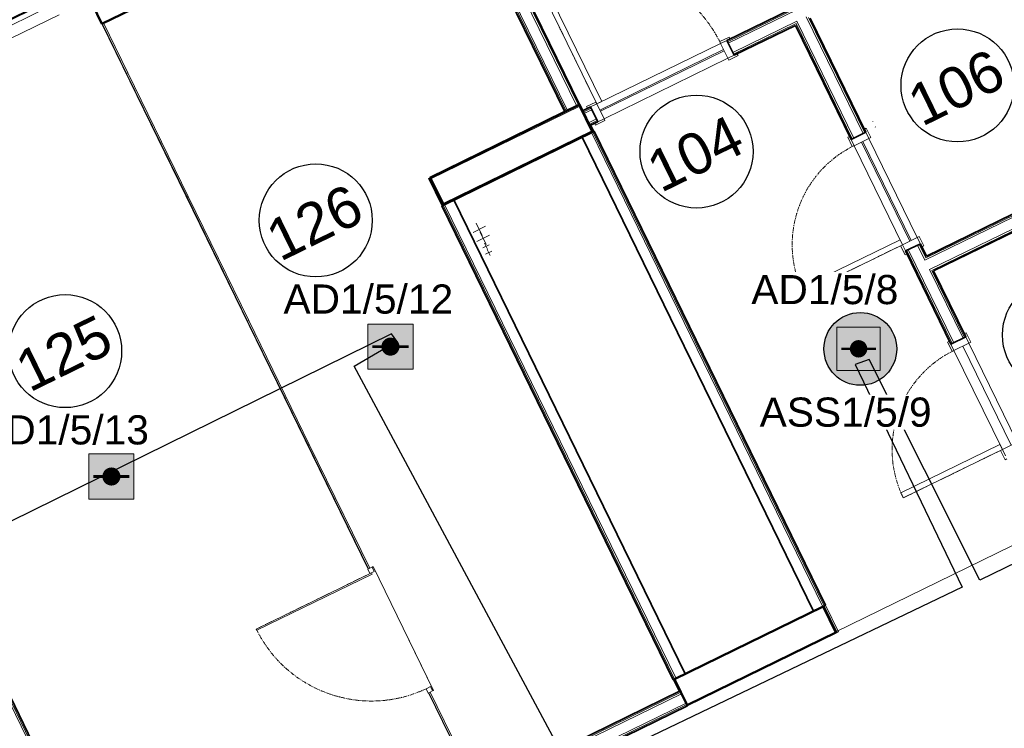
# Model space of a CAD drawing. Header units: millimetres. Extents: x -197461 to 862495, y -970068 to 63888.
# Tile 185 of 253: x -111580 to -104435, y -155360 to -150220. Entities that reach past the tile are written whole.
import ezdxf

# ---------------------------------------------------------------- set-up
doc = ezdxf.new("R2010")
doc.units = ezdxf.units.MM
doc.linetypes.add('CENTER', pattern=[50.8, 31.75, -6.35, 6.35, -6.35])
doc.layers.get('0').update_dxf_attribs({"linetype": 'CONTINUOUS'})
for name, color, linetype, lineweight in [('A-AREA', 32, 'CONTINUOUS', 5), ('A-AREA-IDEN', 252, 'CONTINUOUS', 25), ('A-Door', 252, 'CONTINUOUS', 0), ('A-FLOR', 192, 'CONTINUOUS', 5), ('A-GLAZ', 151, 'CONTINUOUS', 5), ('A-Glaz-Curt', 4, 'CONTINUOUS', 0), ('A-Wall', 252, 'CONTINUOUS', 0), ('G-IMPT', 8, 'CONTINUOUS', 5), ('I-WALL', 2, 'CONTINUOUS', 18), ('P-PIPE-CNTR', 3, 'CONTINUOUS', 5), ('S-Cols', 52, 'CONTINUOUS', 0)]:
    doc.layers.add(name, color=color, linetype=linetype, lineweight=lineweight)
doc.layers.add('UAS', color=240, linetype='CONTINUOUS')
doc.styles.add('ARIAL', font='arialbd.ttf')
doc.styles.add('Arial_3', font='arial.ttf', dxfattribs={"height": 300})

# ---------------------------------------------------------------- blocks, each defined once
blk = doc.blocks.new('PBL_BIOR_pilndurvis - BIOR 1000 x 2100mm BIOR 1000 x 2100mm wc invalidu-4004858-Pirmā stāva plāns uz atzīmes 0_000 M1-150')
at = {"layer": 'A-Door'}
for p, q in [((-575, 60), (-575, 75)), ((-575, 75), (-500, 75)), ((-500, 75), (-500, 60)), ((500, 60), (500, 75)), ((500, 75), (575, 75)), ((575, 75), (575, 60)), ((-500, 60), (-550, 60)), ((-550, 60), (-500, 60)), ((-500, 60), (-500, -60)), ((550, 60), (500, 60)), ((500, -60), (500, 60)), ((500, 60), (550, 60)), ((-575, -75), (-575, -60)), ((-550, -60), (-500, -60)), ((-500, -60), (-550, -60)), ((-500, -60), (-500, -75)), ((460, -60), (460, -1060)), ((500, -60), (460, -60)), ((500, -60), (500, -1060)), ((500, -75), (500, -60)), ((500, -60), (550, -60)), ((550, -60), (500, -60)), ((575, -60), (575, -75)), ((-500, -75), (-575, -75)), ((575, -75), (500, -75)), ((500, -1060), (460, -1060))]:
    blk.add_line(p, q, dxfattribs=at)
at = {"layer": 'A-Door', "color": 250, "linetype": 'CENTER', "lineweight": 5}
blk.add_line((500, -60), (500, -1060), dxfattribs=at)
blk.add_arc((500, -60), 1000, 180, 270, dxfattribs=at)
blk = doc.blocks.new('PBL_BIOR_pilndurvis - BIOR 1000 x 2100mm BIOR 1000 x 2100mm wc-4004859-Pirmā stāva plāns uz atzīmes 0_000 M1-150')
at = {"layer": 'A-Door'}
for p, q in [((-475, 60), (-475, 75)), ((-475, 75), (-400, 75)), ((-400, 75), (-400, 60)), ((400, 60), (400, 75)), ((400, 75), (475, 75)), ((475, 75), (475, 60)), ((-400, 60), (-450, 60)), ((-450, 60), (-400, 60)), ((-400, 60), (-400, -60)), ((450, 60), (400, 60)), ((400, -60), (400, 60)), ((400, 60), (450, 60)), ((-475, -75), (-475, -60)), ((-450, -60), (-400, -60)), ((-400, -60), (-450, -60)), ((-400, -60), (-400, -75)), ((360, -60), (360, -860)), ((400, -60), (360, -60)), ((400, -60), (400, -860)), ((400, -75), (400, -60)), ((400, -60), (450, -60)), ((450, -60), (400, -60)), ((475, -60), (475, -75)), ((-400, -75), (-475, -75)), ((475, -75), (400, -75)), ((400, -860), (360, -860))]:
    blk.add_line(p, q, dxfattribs=at)
at = {"layer": 'A-Door', "color": 250, "linetype": 'CENTER', "lineweight": 5}
blk.add_line((400, -60), (400, -860), dxfattribs=at)
blk.add_arc((400, -60), 800, 180, 270, dxfattribs=at)
blk = doc.blocks.new('SchueCal_Schueco_AWS-75-BS-SI__Family-02_Type 2_5080x1480 - Schueco_AWS-75-BS-SI__Family-02__Type 2-3433120-Pirmā stāva plāns uz atzīmes 0_000 M1-150')
at = {"layer": 'G-IMPT'}
for p, q in [((-2457.2, 19), (-2457.2, -17.5)), ((-2457.2, 19), (-1352.3, 19)), ((-1352.3, 19), (-1352.3, -17.5)), ((-1339.3, -17.5), (-1339.3, 30.5)), ((-1315.3, 30.5), (-1315.3, -17.5)), ((1315.3, -17.5), (1315.3, 30.5)), ((1339.3, 30.5), (1339.3, -17.5)), ((1352.3, 19), (1352.3, -17.5)), ((1352.3, 19), (2457.2, 19)), ((2457.2, 19), (2457.2, -17.5)), ((-2540, -27.5), (-2540, -102.5)), ((-2540, -27.5), (-97, -27.5)), ((-2540, -102.5), (-2540, -27.5)), ((-2501, -22), (-2501, -17.5)), ((-2501, -17.5), (-2501, -22)), ((-2501, -17.5), (-1308.5, -17.5)), ((-2501, -22), (-1308.5, -22)), ((-2481.1, -27.5), (-2481.1, -22)), ((-2481.1, -22), (-2481.1, -27.5)), ((-1341.8, -17.5), (-1341.8, -8.5)), ((-1341.8, -8.5), (-1341.8, -17.5)), ((-1341.8, -17.5), (-1341.8, -8.5)), ((-1341.8, -8.5), (-1312.8, -8.5)), ((-1340.3, -8.5), (-1341.8, -8.5)), ((-1338.4, -8.5), (-1339.3, -8.5)), ((-1328.4, -22), (-1328.4, -27.5)), ((-1328.4, -22), (-1328.4, -27.5)), ((-1315.3, -8.5), (-1316.2, -8.5)), ((-1312.8, -8.5), (-1312.8, -17.5)), ((-1312.8, -8.5), (-1312.8, -17.5)), ((-1312.8, -8.5), (-1312.8, -17.5)), ((-1308.5, -22), (-1308.5, -17.5)), ((-1308.5, -17.5), (-1308.5, -22)), ((-97, -27.5), (-97, -97.5)), ((-97, -97.5), (-97, -27.5)), ((-97, -27.5), (-53, -27.5)), ((-53, -27.5), (-53, -102.5)), ((53, -102.5), (53, -27.5)), ((53, -27.5), (97, -27.5)), ((97, -27.5), (97, -97.5)), ((97, -27.5), (2540, -27.5)), ((97, -27.5), (97, -97.5)), ((1308.5, -22), (1308.5, -17.5)), ((1308.5, -17.5), (1308.5, -22)), ((1308.5, -17.5), (2501, -17.5)), ((1308.5, -22), (2501, -22)), ((1312.8, -17.5), (1312.8, -8.5)), ((1312.8, -8.5), (1341.8, -8.5)), ((1312.8, -17.5), (1312.8, -8.5)), ((1312.8, -17.5), (1312.8, -8.5)), ((1316.2, -8.5), (1315.3, -8.5)), ((1328.4, -27.5), (1328.4, -22)), ((1328.4, -22), (1328.4, -27.5)), ((1339.3, -8.5), (1338.4, -8.5)), ((1341.8, -8.5), (1340.3, -8.5)), ((1341.8, -8.5), (1341.8, -17.5)), ((1341.8, -8.5), (1341.8, -17.5)), ((1341.8, -17.5), (1341.8, -8.5)), ((2481.1, -22), (2481.1, -27.5)), ((2481.1, -22), (2481.1, -27.5)), ((2501, -22), (2501, -17.5)), ((2501, -17.5), (2501, -22)), ((2540, -102.5), (2540, -27.5)), ((2540, -27.5), (2540, -102.5)), ((-137.5, -102.5), (-2540, -102.5)), ((-2540, -102.5), (-1296.5, -102.5)), ((-2403, -104.5), (-2403, -102.5)), ((-2399, -108.5), (-2403, -104.5)), ((-2403, -104.5), (-2358, -104.5)), ((-2399, -108.5), (-2362, -108.5)), ((-2362, -108.5), (-2358, -104.5)), ((-2358, -102.5), (-2358, -104.5)), ((-1451.5, -104.5), (-1451.5, -102.5)), ((-1447.5, -108.5), (-1451.5, -104.5)), ((-1451.5, -104.5), (-1406.5, -104.5)), ((-1447.5, -108.5), (-1410.5, -108.5)), ((-1410.5, -108.5), (-1406.5, -104.5)), ((-1406.5, -102.5), (-1406.5, -104.5)), ((-1296.5, -102.5), (-63, -102.5)), ((-1186.5, -104.5), (-1186.5, -102.5)), ((-1182.5, -108.5), (-1186.5, -104.5)), ((-1186.5, -104.5), (-1141.5, -104.5)), ((-1182.5, -108.5), (-1145.5, -108.5)), ((-1145.5, -108.5), (-1141.5, -104.5)), ((-1141.5, -102.5), (-1141.5, -104.5)), ((-235, -104.5), (-235, -102.5)), ((-231, -108.5), (-235, -104.5)), ((-235, -104.5), (-190, -104.5)), ((-231, -108.5), (-194, -108.5)), ((-194, -108.5), (-190, -104.5)), ((-190, -102.5), (-190, -104.5)), ((-97, -97.5), (-137.5, -97.5)), ((-137.5, -97.5), (-137.5, -102.5)), ((-137.5, -102.5), (-137.5, -97.5)), ((-137.5, -97.5), (-97, -97.5)), ((-53, -102.5), (-137.5, -102.5)), ((137.5, -102.5), (53, -102.5)), ((63, -102.5), (1296.5, -102.5)), ((97, -97.5), (137.5, -97.5)), ((97, -97.5), (137.5, -97.5)), ((137.5, -97.5), (137.5, -102.5)), ((137.5, -97.5), (137.5, -102.5)), ((137.5, -102.5), (2540, -102.5)), ((190, -104.5), (190, -102.5)), ((194, -108.5), (190, -104.5)), ((190, -104.5), (235, -104.5)), ((194, -108.5), (231, -108.5)), ((231, -108.5), (235, -104.5)), ((235, -102.5), (235, -104.5)), ((1141.5, -104.5), (1141.5, -102.5)), ((1145.5, -108.5), (1141.5, -104.5)), ((1141.5, -104.5), (1186.5, -104.5)), ((1145.5, -108.5), (1182.5, -108.5)), ((1182.5, -108.5), (1186.5, -104.5)), ((1186.5, -102.5), (1186.5, -104.5)), ((1296.5, -102.5), (2540, -102.5)), ((1406.5, -104.5), (1406.5, -102.5)), ((1410.5, -108.5), (1406.5, -104.5)), ((1406.5, -104.5), (1451.5, -104.5)), ((1410.5, -108.5), (1447.5, -108.5)), ((1447.5, -108.5), (1451.5, -104.5)), ((1451.5, -102.5), (1451.5, -104.5)), ((2358, -104.5), (2358, -102.5)), ((2362, -108.5), (2358, -104.5)), ((2358, -104.5), (2403, -104.5)), ((2362, -108.5), (2399, -108.5)), ((2399, -108.5), (2403, -104.5)), ((2403, -102.5), (2403, -104.5))]:
    blk.add_line(p, q, dxfattribs=at)
at = {"layer": 'G-IMPT', "flags": 128}
for points in [[(-1339.3, 30.5), (-1335.8, 39), (-1327.3, 42.5)], [(-1327.3, 42.5), (-1335.8, 39), (-1339.3, 30.5)], [(-1315.3, 30.5), (-1318.8, 39), (-1327.3, 42.5)], [(-1327.3, 42.5), (-1318.8, 39), (-1315.3, 30.5)], [(1315.3, 30.5), (1318.8, 39), (1327.3, 42.5)], [(1327.3, 42.5), (1318.8, 39), (1315.3, 30.5)], [(1339.3, 30.5), (1335.8, 39), (1327.3, 42.5)], [(1327.3, 42.5), (1335.8, 39), (1339.3, 30.5)], [(-2397.8, -106.5), (-2397.8, -106.5), (-2397.8, -106.6), (-2397.8, -106.6), (-2397.8, -106.7), (-2397.8, -106.7), (-2397.8, -106.7), (-2397.8, -106.8), (-2397.8, -106.8), (-2397.8, -106.9), (-2397.8, -106.9), (-2397.8, -106.9), (-2397.9, -107), (-2397.9, -107), (-2397.9, -107), (-2397.9, -107.1), (-2397.9, -107.1), (-2398, -107.1), (-2398, -107.2), (-2398, -107.2), (-2398.1, -107.2), (-2398.1, -107.2), (-2398.1, -107.3), (-2398.1, -107.3), (-2398.2, -107.3), (-2398.2, -107.3), (-2398.2, -107.4), (-2398.3, -107.4), (-2398.3, -107.4), (-2398.4, -107.4), (-2398.4, -107.4), (-2398.4, -107.4), (-2398.5, -107.5), (-2398.5, -107.5), (-2398.5, -107.5), (-2398.6, -107.5), (-2398.6, -107.5)], [(-2362.4, -107.5), (-2362.4, -107.5), (-2362.5, -107.5), (-2362.5, -107.5), (-2362.6, -107.5), (-2362.6, -107.4), (-2362.6, -107.4), (-2362.7, -107.4), (-2362.7, -107.4), (-2362.7, -107.4), (-2362.8, -107.4), (-2362.8, -107.3), (-2362.8, -107.3), (-2362.9, -107.3), (-2362.9, -107.3), (-2362.9, -107.2), (-2363, -107.2), (-2363, -107.2), (-2363, -107.1), (-2363, -107.1), (-2363.1, -107.1), (-2363.1, -107), (-2363.1, -107), (-2363.1, -107), (-2363.1, -106.9), (-2363.2, -106.9), (-2363.2, -106.9), (-2363.2, -106.8), (-2363.2, -106.8), (-2363.2, -106.8), (-2363.2, -106.7), (-2363.2, -106.7), (-2363.2, -106.6), (-2363.2, -106.6), (-2363.2, -106.6), (-2363.2, -106.5), (-2363.2, -106.5)], [(-1446.3, -106.5), (-1446.3, -106.5), (-1446.3, -106.6), (-1446.3, -106.6), (-1446.3, -106.7), (-1446.3, -106.7), (-1446.3, -106.7), (-1446.3, -106.8), (-1446.3, -106.8), (-1446.3, -106.9), (-1446.3, -106.9), (-1446.3, -106.9), (-1446.4, -107), (-1446.4, -107), (-1446.4, -107), (-1446.4, -107.1), (-1446.4, -107.1), (-1446.5, -107.1), (-1446.5, -107.2), (-1446.5, -107.2), (-1446.6, -107.2), (-1446.6, -107.2), (-1446.6, -107.3), (-1446.6, -107.3), (-1446.7, -107.3), (-1446.7, -107.3), (-1446.7, -107.4), (-1446.8, -107.4), (-1446.8, -107.4), (-1446.9, -107.4), (-1446.9, -107.4), (-1446.9, -107.4), (-1447, -107.5), (-1447, -107.5), (-1447, -107.5), (-1447.1, -107.5), (-1447.1, -107.5)], [(-1410.9, -107.5), (-1410.9, -107.5), (-1411, -107.5), (-1411, -107.5), (-1411.1, -107.5), (-1411.1, -107.4), (-1411.1, -107.4), (-1411.2, -107.4), (-1411.2, -107.4), (-1411.2, -107.4), (-1411.3, -107.4), (-1411.3, -107.3), (-1411.3, -107.3), (-1411.4, -107.3), (-1411.4, -107.3), (-1411.4, -107.2), (-1411.5, -107.2), (-1411.5, -107.2), (-1411.5, -107.1), (-1411.5, -107.1), (-1411.6, -107.1), (-1411.6, -107), (-1411.6, -107), (-1411.6, -107), (-1411.6, -106.9), (-1411.7, -106.9), (-1411.7, -106.9), (-1411.7, -106.8), (-1411.7, -106.8), (-1411.7, -106.8), (-1411.7, -106.7), (-1411.7, -106.7), (-1411.7, -106.6), (-1411.7, -106.6), (-1411.7, -106.6), (-1411.7, -106.5), (-1411.7, -106.5)], [(-1181.3, -106.5), (-1181.3, -106.5), (-1181.3, -106.6), (-1181.3, -106.6), (-1181.3, -106.7), (-1181.3, -106.7), (-1181.3, -106.7), (-1181.3, -106.8), (-1181.3, -106.8), (-1181.3, -106.9), (-1181.3, -106.9), (-1181.3, -106.9), (-1181.4, -107), (-1181.4, -107), (-1181.4, -107), (-1181.4, -107.1), (-1181.4, -107.1), (-1181.5, -107.1), (-1181.5, -107.2), (-1181.5, -107.2), (-1181.6, -107.2), (-1181.6, -107.2), (-1181.6, -107.3), (-1181.6, -107.3), (-1181.7, -107.3), (-1181.7, -107.3), (-1181.7, -107.4), (-1181.8, -107.4), (-1181.8, -107.4), (-1181.9, -107.4), (-1181.9, -107.4), (-1181.9, -107.4), (-1182, -107.5), (-1182, -107.5), (-1182, -107.5), (-1182.1, -107.5), (-1182.1, -107.5)], [(-1145.9, -107.5), (-1145.9, -107.5), (-1146, -107.5), (-1146, -107.5), (-1146.1, -107.5), (-1146.1, -107.4), (-1146.1, -107.4), (-1146.2, -107.4), (-1146.2, -107.4), (-1146.2, -107.4), (-1146.3, -107.4), (-1146.3, -107.3), (-1146.3, -107.3), (-1146.4, -107.3), (-1146.4, -107.3), (-1146.4, -107.2), (-1146.5, -107.2), (-1146.5, -107.2), (-1146.5, -107.1), (-1146.5, -107.1), (-1146.6, -107.1), (-1146.6, -107), (-1146.6, -107), (-1146.6, -107), (-1146.6, -106.9), (-1146.7, -106.9), (-1146.7, -106.9), (-1146.7, -106.8), (-1146.7, -106.8), (-1146.7, -106.8), (-1146.7, -106.7), (-1146.7, -106.7), (-1146.7, -106.6), (-1146.7, -106.6), (-1146.7, -106.6), (-1146.7, -106.5), (-1146.7, -106.5)], [(-229.8, -106.5), (-229.8, -106.5), (-229.8, -106.6), (-229.8, -106.6), (-229.8, -106.7), (-229.8, -106.7), (-229.8, -106.7), (-229.8, -106.8), (-229.8, -106.8), (-229.8, -106.9), (-229.8, -106.9), (-229.8, -106.9), (-229.9, -107), (-229.9, -107), (-229.9, -107), (-229.9, -107.1), (-229.9, -107.1), (-230, -107.1), (-230, -107.2), (-230, -107.2), (-230.1, -107.2), (-230.1, -107.2), (-230.1, -107.3), (-230.1, -107.3), (-230.2, -107.3), (-230.2, -107.3), (-230.2, -107.4), (-230.3, -107.4), (-230.3, -107.4), (-230.4, -107.4), (-230.4, -107.4), (-230.4, -107.4), (-230.5, -107.5), (-230.5, -107.5), (-230.5, -107.5), (-230.6, -107.5), (-230.6, -107.5)], [(-194.4, -107.5), (-194.4, -107.5), (-194.5, -107.5), (-194.5, -107.5), (-194.6, -107.5), (-194.6, -107.4), (-194.6, -107.4), (-194.7, -107.4), (-194.7, -107.4), (-194.7, -107.4), (-194.8, -107.4), (-194.8, -107.3), (-194.8, -107.3), (-194.9, -107.3), (-194.9, -107.3), (-194.9, -107.2), (-195, -107.2), (-195, -107.2), (-195, -107.1), (-195, -107.1), (-195.1, -107.1), (-195.1, -107), (-195.1, -107), (-195.1, -107), (-195.1, -106.9), (-195.2, -106.9), (-195.2, -106.9), (-195.2, -106.8), (-195.2, -106.8), (-195.2, -106.8), (-195.2, -106.7), (-195.2, -106.7), (-195.2, -106.6), (-195.2, -106.6), (-195.2, -106.6), (-195.2, -106.5), (-195.2, -106.5)], [(195.2, -106.5), (195.2, -106.5), (195.2, -106.6), (195.2, -106.6), (195.2, -106.7), (195.2, -106.7), (195.2, -106.7), (195.2, -106.8), (195.2, -106.8), (195.2, -106.9), (195.2, -106.9), (195.2, -106.9), (195.1, -107), (195.1, -107), (195.1, -107), (195.1, -107.1), (195.1, -107.1), (195, -107.1), (195, -107.2), (195, -107.2), (194.9, -107.2), (194.9, -107.2), (194.9, -107.3), (194.9, -107.3), (194.8, -107.3), (194.8, -107.3), (194.8, -107.4), (194.7, -107.4), (194.7, -107.4), (194.6, -107.4), (194.6, -107.4), (194.6, -107.4), (194.5, -107.5), (194.5, -107.5), (194.5, -107.5), (194.4, -107.5), (194.4, -107.5)], [(230.6, -107.5), (230.6, -107.5), (230.5, -107.5), (230.5, -107.5), (230.4, -107.5), (230.4, -107.4), (230.4, -107.4), (230.3, -107.4), (230.3, -107.4), (230.3, -107.4), (230.2, -107.4), (230.2, -107.3), (230.2, -107.3), (230.1, -107.3), (230.1, -107.3), (230.1, -107.2), (230, -107.2), (230, -107.2), (230, -107.1), (230, -107.1), (229.9, -107.1), (229.9, -107), (229.9, -107), (229.9, -107), (229.9, -106.9), (229.8, -106.9), (229.8, -106.9), (229.8, -106.8), (229.8, -106.8), (229.8, -106.8), (229.8, -106.7), (229.8, -106.7), (229.8, -106.6), (229.8, -106.6), (229.8, -106.6), (229.8, -106.5), (229.8, -106.5)], [(1146.7, -106.5), (1146.7, -106.5), (1146.7, -106.6), (1146.7, -106.6), (1146.7, -106.7), (1146.7, -106.7), (1146.7, -106.7), (1146.7, -106.8), (1146.7, -106.8), (1146.7, -106.9), (1146.7, -106.9), (1146.7, -106.9), (1146.6, -107), (1146.6, -107), (1146.6, -107), (1146.6, -107.1), (1146.6, -107.1), (1146.5, -107.1), (1146.5, -107.2), (1146.5, -107.2), (1146.4, -107.2), (1146.4, -107.2), (1146.4, -107.3), (1146.4, -107.3), (1146.3, -107.3), (1146.3, -107.3), (1146.3, -107.4), (1146.2, -107.4), (1146.2, -107.4), (1146.1, -107.4), (1146.1, -107.4), (1146.1, -107.4), (1146, -107.5), (1146, -107.5), (1146, -107.5), (1145.9, -107.5), (1145.9, -107.5)], [(1182.1, -107.5), (1182.1, -107.5), (1182, -107.5), (1182, -107.5), (1181.9, -107.5), (1181.9, -107.4), (1181.9, -107.4), (1181.8, -107.4), (1181.8, -107.4), (1181.8, -107.4), (1181.7, -107.4), (1181.7, -107.3), (1181.7, -107.3), (1181.6, -107.3), (1181.6, -107.3), (1181.6, -107.2), (1181.5, -107.2), (1181.5, -107.2), (1181.5, -107.1), (1181.5, -107.1), (1181.4, -107.1), (1181.4, -107), (1181.4, -107), (1181.4, -107), (1181.4, -106.9), (1181.3, -106.9), (1181.3, -106.9), (1181.3, -106.8), (1181.3, -106.8), (1181.3, -106.8), (1181.3, -106.7), (1181.3, -106.7), (1181.3, -106.6), (1181.3, -106.6), (1181.3, -106.6), (1181.3, -106.5), (1181.3, -106.5)], [(1411.7, -106.5), (1411.7, -106.5), (1411.7, -106.6), (1411.7, -106.6), (1411.7, -106.7), (1411.7, -106.7), (1411.7, -106.7), (1411.7, -106.8), (1411.7, -106.8), (1411.7, -106.9), (1411.7, -106.9), (1411.7, -106.9), (1411.6, -107), (1411.6, -107), (1411.6, -107), (1411.6, -107.1), (1411.6, -107.1), (1411.5, -107.1), (1411.5, -107.2), (1411.5, -107.2), (1411.4, -107.2), (1411.4, -107.2), (1411.4, -107.3), (1411.4, -107.3), (1411.3, -107.3), (1411.3, -107.3), (1411.3, -107.4), (1411.2, -107.4), (1411.2, -107.4), (1411.1, -107.4), (1411.1, -107.4), (1411.1, -107.4), (1411, -107.5), (1411, -107.5), (1411, -107.5), (1410.9, -107.5), (1410.9, -107.5)], [(1447.1, -107.5), (1447.1, -107.5), (1447, -107.5), (1447, -107.5), (1446.9, -107.5), (1446.9, -107.4), (1446.9, -107.4), (1446.8, -107.4), (1446.8, -107.4), (1446.8, -107.4), (1446.7, -107.4), (1446.7, -107.3), (1446.7, -107.3), (1446.6, -107.3), (1446.6, -107.3), (1446.6, -107.2), (1446.5, -107.2), (1446.5, -107.2), (1446.5, -107.1), (1446.5, -107.1), (1446.4, -107.1), (1446.4, -107), (1446.4, -107), (1446.4, -107), (1446.4, -106.9), (1446.3, -106.9), (1446.3, -106.9), (1446.3, -106.8), (1446.3, -106.8), (1446.3, -106.8), (1446.3, -106.7), (1446.3, -106.7), (1446.3, -106.6), (1446.3, -106.6), (1446.3, -106.6), (1446.3, -106.5), (1446.3, -106.5)], [(2363.2, -106.5), (2363.2, -106.5), (2363.2, -106.6), (2363.2, -106.6), (2363.2, -106.7), (2363.2, -106.7), (2363.2, -106.7), (2363.2, -106.8), (2363.2, -106.8), (2363.2, -106.9), (2363.2, -106.9), (2363.2, -106.9), (2363.1, -107), (2363.1, -107), (2363.1, -107), (2363.1, -107.1), (2363.1, -107.1), (2363, -107.1), (2363, -107.2), (2363, -107.2), (2362.9, -107.2), (2362.9, -107.2), (2362.9, -107.3), (2362.9, -107.3), (2362.8, -107.3), (2362.8, -107.3), (2362.8, -107.4), (2362.7, -107.4), (2362.7, -107.4), (2362.6, -107.4), (2362.6, -107.4), (2362.6, -107.4), (2362.5, -107.5), (2362.5, -107.5), (2362.5, -107.5), (2362.4, -107.5), (2362.4, -107.5)], [(2398.6, -107.5), (2398.6, -107.5), (2398.5, -107.5), (2398.5, -107.5), (2398.4, -107.5), (2398.4, -107.4), (2398.4, -107.4), (2398.3, -107.4), (2398.3, -107.4), (2398.3, -107.4), (2398.2, -107.4), (2398.2, -107.3), (2398.2, -107.3), (2398.1, -107.3), (2398.1, -107.3), (2398.1, -107.2), (2398, -107.2), (2398, -107.2), (2398, -107.1), (2398, -107.1), (2397.9, -107.1), (2397.9, -107), (2397.9, -107), (2397.9, -107), (2397.9, -106.9), (2397.8, -106.9), (2397.8, -106.9), (2397.8, -106.8), (2397.8, -106.8), (2397.8, -106.8), (2397.8, -106.7), (2397.8, -106.7), (2397.8, -106.6), (2397.8, -106.6), (2397.8, -106.6), (2397.8, -106.5), (2397.8, -106.5)]]:
    blk.add_lwpolyline(points, dxfattribs=at)
blk = doc.blocks.new('SchueCal_Schueco_AWS-75-BS-SI__Family-02_Type 2_5080x1480 - Type 2-3433124-Pirmā stāva plāns uz atzīmes 0_000 M1-150')
at = {"extrusion": (0, 0, -1), "zscale": -1, "rotation": 180}
blk.add_blockref('SchueCal_Schueco_AWS-75-BS-SI__Family-02_Type 2_5080x1480 - Schueco_AWS-75-BS-SI__Family-02__Type 2-3433120-Pirmā stāva plāns uz atzīmes 0_000 M1-150', (0, 0), dxfattribs=at)
blk = doc.blocks.new('System Panel - pbl - bior - geze starpsienas stiklojums-4010159-Pirmā stāva plāns uz atzīmes 0_000 M1-150')
at = {"layer": 'A-Glaz-Curt', "lineweight": 18}
for p, q in [((250, 10), (-250, 10)), ((-250, 10), (-250, 0)), ((-250, 0), (250, 0)), ((250, 0), (250, 10))]:
    blk.add_line(p, q, dxfattribs=at)
blk = doc.blocks.new('System Panel - pbl - bior - geze starpsienas stiklojums-4010161-Pirmā stāva plāns uz atzīmes 0_000 M1-150')
at = {"layer": 'A-Glaz-Curt', "lineweight": 18}
for p, q in [((500, 10), (-500, 10)), ((-500, 10), (-500, 0)), ((-500, 0), (500, 0)), ((500, 0), (500, 10))]:
    blk.add_line(p, q, dxfattribs=at)
blk = doc.blocks.new('System Panel - pbl - bior - geze starpsienas stiklojums-3633784-Pirmā stāva plāns uz atzīmes 0_000 M1-150')
at = {"layer": 'A-Glaz-Curt', "lineweight": 18}
for p, q in [((500, 10), (-500, 10)), ((-500, 10), (-500, 0)), ((500, 0), (500, 10)), ((-500, 0), (500, 0))]:
    blk.add_line(p, q, dxfattribs=at)
blk = doc.blocks.new('System Panel - pbl - bior - geze starpsienas stiklojums-3685547-Pirmā stāva plāns uz atzīmes 0_000 M1-150')
at = {"layer": 'A-Glaz-Curt', "lineweight": 18}
for p, q in [((201.1, 10), (-201.1, 10)), ((-201.1, 10), (-201.1, 0)), ((-201.1, 0), (201.1, 0)), ((201.1, 0), (201.1, 10))]:
    blk.add_line(p, q, dxfattribs=at)
blk = doc.blocks.new('PBL_BIOR_stiklotas_GEZE_02 - BIOR 1000 x 2100mm BIOR 1000 x 2100mm stiklojumā-4009174-Pirmā stāva plāns uz atzīmes 0_000 M1-150')
at = {"layer": 'A-Door'}
for p, q in [((455, 40), (455, 970)), ((465, 970), (455, 970)), ((465, 40), (465, 970)), ((-465, 53), (-500, 53)), ((-500, 53), (-500, 47)), ((-500, 37), (-500, 17)), ((-500, 17), (-465, 17)), ((-465, 17), (-465, 53)), ((465, 40), (455, 40)), ((500, 53), (465, 53)), ((465, 53), (465, 17)), ((465, 17), (500, 17)), ((500, 47), (500, 53)), ((500, 17), (500, 37))]:
    blk.add_line(p, q, dxfattribs=at)
at = {"layer": 'A-Door', "color": 250, "linetype": 'CENTER', "lineweight": 5}
blk.add_line((465, 40), (465, 970), dxfattribs=at)
blk.add_arc((465, 40), 930, 90, 180, dxfattribs=at)
blk = doc.blocks.new('PBL_telpnu_numeracija_0001 - PBL telpas NUMERĀCIJA-1342367-Pirmā stāva plāns uz atzīmes 0_000 M1-150')
at = {"layer": 'A-AREA-IDEN'}
blk.add_circle((0.034, 0.024), 2.733, dxfattribs=at)
blk = doc.blocks.new('AD-proj')
at = {"lineweight": 5}
blk.add_lwpolyline([(-250, -250), (250, -250), (250, 250), (-250, 250)], close=True, dxfattribs=at)
at = {"const_width": 30}
blk.add_lwpolyline([(-200, 0), (200, 0)], dxfattribs=at)
at = {"const_width": 100}
blk.add_lwpolyline([(-50, 0, 1), (50, 0, 1)], format="xyb", close=True, dxfattribs=at)

msp = doc.modelspace()

# ---------------------------------------------------------------- hatches: boundary and pattern name
at = {"layer": 'A-Wall', "true_color": 0x636466}
for points in [[(-107512.14523, -150845.48718), (-107516.53293, -150836.50119), (-108603.88786, -151367.43728), (-108599.50016, -151376.42327), (-107521.13122, -150849.87488)], [(-107420.00351, -151034.19304), (-107512.14523, -150845.48718), (-107521.13122, -150849.87488), (-107433.66359, -151029.73459), (-108502.76015, -151551.75544), (-108590.51417, -151372.03557), (-108599.50016, -151376.42327), (-108507.35844, -151565.12913), (-107703.22951, -151172.48727)], [(-105747.91641, -154481.41154), (-105750.11026, -154476.91854), (-106828.52844, -155003.49098), (-106826.33459, -155007.98397), (-105752.4094, -154483.60539)], [(-105657.96854, -154665.62441), (-105747.91641, -154481.41154), (-105752.4094, -154483.60539), (-105664.65539, -154663.32526), (-106734.08757, -155185.50999), (-106821.84159, -155005.79012), (-106826.33459, -155007.98397), (-106736.38672, -155192.19684), (-105929.70288, -154798.30746)]]:
    msp.add_hatch(color=251, dxfattribs=at).paths.add_polyline_path(points, flags=0)
at = {"layer": 'UAS', "lineweight": 50, "true_color": 0xc7c8ca}
h = msp.add_hatch(color=9, dxfattribs=at)
h.dxf.hatch_style = 1
h.paths.add_polyline_path([(-105460.71819, -152607.6699, -1), (-105523.80512, -152607.6699, -1)], flags=0)
h.paths.add_polyline_path([(-105649.97899, -152449.95257), (-105649.97899, -152765.38724), (-105334.54432, -152765.38724), (-105334.54432, -152449.95257)], flags=16)
h.paths.add_polyline_path([(-105215.68048, -152608.38708, 1), (-105743.72779, -152608.38708, 1)])
h.paths.add_polyline_path([(-105334.54432, -152765.38724), (-105649.97899, -152765.38724), (-105649.97899, -152449.95257), (-105334.54432, -152449.95257)], flags=16)
at = {"layer": 'UAS', "lineweight": 50, "true_color": 0xffffff}
h = msp.add_hatch(color=7, dxfattribs=at)
h.dxf.hatch_style = 1
h.paths.add_polyline_path([(-108922.22948, -152591.80425), (-108856.75854, -152591.80425, 1)], flags=16)
h.paths.add_polyline_path([(-108725.81667, -152755.4816), (-108725.81667, -152428.1269), (-109053.17136, -152428.1269), (-109053.17136, -152755.4816)])
h = msp.add_hatch(color=7, dxfattribs=at)
h.dxf.hatch_style = 1
h.paths.add_polyline_path([(-110947.23389, -153533.894), (-110881.76295, -153533.894, 1)], flags=16)
h.paths.add_polyline_path([(-110750.82107, -153697.57135), (-110750.82107, -153370.21665), (-111078.17577, -153370.21665), (-111078.17577, -153697.57135)])

# ---------------------------------------------------------------- linework, layer by layer
at = {"layer": 'A-AREA', "color": 251, "true_color": 0x636466}
msp.add_line((-105658.25963, -154660.20233), (-104160.38212, -153928.81536), dxfattribs=at)
at = {"layer": 'A-FLOR', "color": 251, "true_color": 0x636466}
for p, q in [((-109051.95369, -154205.35845), (-110983.51887, -150249.5209)), ((-107370.4642, -150875.84829), (-106471.86462, -150437.0783)), ((-106467.22279, -150446.62365), (-107366.05271, -150884.89273)), ((-107433.1816, -150984.4134), (-107411.01752, -151029.80534)), ((-105120.02508, -151826.72464), (-105471.04116, -151107.84516)), ((-105111.03909, -151822.33694), (-105462.05517, -151103.45746)), ((-103600.17314, -151251.57122), (-105000.27909, -151935.21807)), ((-108612.87386, -151371.82498), (-108603.88786, -151367.43728)), ((-108516.34444, -151569.51683), (-108612.87386, -151371.82498)), ((-104736.98758, -152588.39289), (-104385.97151, -153307.27238)), ((-109016.00972, -154187.80764), (-109022.07443, -154190.76894)), ((-109022.07443, -154190.76894), (-109016.00972, -154187.80764)), ((-108582.48357, -155075.66743), (-109016.00972, -154187.80764)), ((-109016.00972, -154187.80764), (-108577.23962, -155086.407)), ((-105741.12426, -154472.53084), (-105648.98254, -154661.23671)), ((-105732.13827, -154468.14314), (-105637.74837, -154661.45328)), ((-105637.74837, -154661.45328), (-106734.16798, -155196.81549)), ((-105648.98254, -154661.23671), (-105657.96854, -154665.62441)), ((-106795.48258, -155093.83484), (-106837.46519, -155007.85463)), ((-108394.79125, -155551.2649), (-108613.19955, -155103.9656)), ((-108588.54828, -155078.62872), (-108582.48357, -155075.66743)), ((-108577.23962, -155086.407), (-108583.30434, -155089.36829))]:
    msp.add_line(p, q, dxfattribs=at)
for centre, radius, start, end in [((-105386.85387, -150961.29967), 2.00452, 116.025434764, 206.025434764), ((-105369.5212, -150996.86952), 1.97266, 206.025434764, 296.025434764)]:
    msp.add_arc(centre, radius, start, end, dxfattribs=at)
at = {"layer": 'A-Wall', "color": 251, "lineweight": 5, "true_color": 0x636466}
for p, q in [((-108523.40051, -148825.72023), (-107536.75142, -150846.37351)), ((-108512.16802, -148820.2356), (-107525.51893, -150840.88889)), ((-108602.02795, -148864.11261), (-107615.37886, -150884.7659)), ((-108590.79546, -148858.62798), (-107604.14637, -150879.28127)), ((-106444.18438, -150379.76295), (-104490.88466, -149427.33486)), ((-106438.70594, -150390.99846), (-104485.40622, -149438.57038)), ((-111293.72888, -150183.98655), (-113531.24127, -151276.52409)), ((-106405.83535, -150458.41155), (-105940.63698, -150231.58103)), ((-106400.35692, -150469.64707), (-105946.38787, -150248.29195)), ((-105946.38787, -150248.29195), (-105537.90963, -151084.85369)), ((-105940.63698, -150231.58103), (-105526.67714, -151079.36907)), ((-105873.22388, -150198.71043), (-105459.28219, -151046.46131)), ((-105856.50374, -150204.46449), (-105448.0497, -151040.97668)), ((-108590.51417, -151372.03557), (-107521.13122, -150849.87488)), ((-107521.13122, -150849.87488), (-107433.3772, -151029.59475)), ((-107490.4539, -150889.92351), (-107432.90964, -150861.86496)), ((-107484.97546, -150901.15902), (-107427.43121, -150873.10047)), ((-107452.10487, -150968.57211), (-107394.56062, -150940.51356)), ((-107446.62644, -150979.80763), (-107389.08219, -150951.74907)), ((-108502.76015, -151551.75544), (-107433.3772, -151029.59475)), ((-107431.236, -151039.67767), (-105752.35676, -154478.01547)), ((-107420.00351, -151034.19304), (-105741.12427, -154472.53084)), ((-105004.8798, -151948.58681), (-103595.38371, -151261.31713)), ((-113551.45976, -151286.39642), (-110854.12059, -156810.53596)), ((-110838.5004, -156814.03733), (-113540.22727, -151280.91179)), ((-105010.63069, -151965.29774), (-103589.90527, -151272.55264)), ((-108502.76015, -151551.75544), (-108590.51417, -151372.03557)), ((-104977.72293, -152032.6927), (-103557.03468, -151339.96573)), ((-104961.00279, -152038.44676), (-103551.55625, -151351.20124)), ((-108507.40768, -151565.15318), (-106828.52844, -155003.49098)), ((-108496.17519, -151559.66855), (-106817.29595, -154998.00635)), ((-105143.01655, -151893.59311), (-104812.84205, -152569.78913)), ((-105131.78405, -151888.10849), (-104801.60956, -152564.3045)), ((-105064.3891, -151855.20073), (-105010.63069, -151965.29774)), ((-105053.15661, -151849.71611), (-105004.8798, -151948.58681)), ((-104977.72293, -152032.6927), (-104734.21461, -152531.39675)), ((-104961.00279, -152038.44676), (-104722.98211, -152525.91212)), ((-106821.84159, -155005.79012), (-105752.4094, -154483.60539)), ((-105664.65539, -154663.32526), (-105752.4094, -154483.60539)), ((-106734.08757, -155185.50999), (-105664.65539, -154663.32526)), ((-106821.84159, -155005.79012), (-106734.08757, -155185.50999)), ((-106782.13094, -155098.45003), (-107903.62968, -155645.29232)), ((-106776.65251, -155109.68554), (-107898.15125, -155656.52783)), ((-106743.78192, -155177.09863), (-107865.28065, -155723.94092)), ((-106738.30348, -155188.33414), (-107859.80222, -155735.17643))]:
    msp.add_line(p, q, dxfattribs=at)
at = {"layer": 'A-Wall', "color": 251, "lineweight": 50, "true_color": 0x636466}
for p, q in [((-107516.53293, -150836.50119), (-108603.88786, -151367.43728)), ((-107420.00351, -151034.19304), (-107516.53293, -150836.50119)), ((-108507.35844, -151565.12913), (-107420.00351, -151034.19304)), ((-108603.88786, -151367.43728), (-108507.35844, -151565.12913)), ((-105750.11026, -154476.91854), (-106828.52844, -155003.49098)), ((-105657.96854, -154665.62441), (-105750.11026, -154476.91854)), ((-106736.38672, -155192.19684), (-105657.96854, -154665.62441)), ((-106828.52844, -155003.49098), (-106736.38672, -155192.19684))]:
    msp.add_line(p, q, dxfattribs=at)
at = {"layer": 'I-WALL', "color": 251, "lineweight": 35, "true_color": 0x636466}
for p, q in [((-107516.53293, -150836.50119), (-108503.18202, -148815.8479)), ((-108611.01395, -148868.50031), (-107624.36485, -150889.1536)), ((-104495.2674, -149418.34645), (-106448.56712, -150370.77454)), ((-106395.97418, -150478.63548), (-105950.98858, -150261.66069)), ((-105950.98858, -150261.66069), (-105546.89563, -151089.2414)), ((-105439.0637, -151036.58898), (-105843.12762, -150209.06774)), ((-106448.56712, -150370.77454), (-106395.97418, -150478.63548)), ((-107437.29239, -150852.87655), (-107494.83664, -150880.9351)), ((-107494.83664, -150880.9351), (-107442.2437, -150988.79604)), ((-107384.69944, -150960.73748), (-107437.29239, -150852.87655)), ((-107442.2437, -150988.79604), (-107384.69944, -150960.73748)), ((-107411.01752, -151029.80534), (-107420.00351, -151034.19304)), ((-105732.13827, -154468.14314), (-107411.01752, -151029.80534)), ((-105546.89563, -151089.2414), (-105439.0637, -151036.58898)), ((-107498.63096, -151072.58543), (-105819.75171, -154510.92323)), ((-103599.76645, -151252.32872), (-105000.27909, -151935.21807)), ((-113531.24127, -151276.52409), (-110833.9021, -156800.66363)), ((-104947.62667, -152043.05001), (-103547.17351, -151360.18966)), ((-106749.90099, -154965.09859), (-108428.78024, -151526.76079)), ((-108507.35844, -151565.12913), (-108516.39368, -151569.54088)), ((-108516.39368, -151569.54088), (-106837.51443, -155007.87868)), ((-105044.17062, -151845.3284), (-105152.00254, -151897.98082)), ((-105152.00254, -151897.98082), (-104821.82804, -152574.17683)), ((-105000.27909, -151935.21807), (-105044.17062, -151845.3284)), ((-104713.99612, -152521.52442), (-104947.62667, -152043.05001)), ((-104821.82804, -152574.17683), (-104713.99612, -152521.52442)), ((-105750.11026, -154476.91854), (-105732.13827, -154468.14314)), ((-106837.51443, -155007.87868), (-106828.52844, -155003.49098)), ((-106786.51369, -155089.46161), (-107908.01242, -155636.30391)), ((-106733.92074, -155197.32255), (-106786.51369, -155089.46161)), ((-107855.41948, -155744.16485), (-106733.92074, -155197.32255))]:
    msp.add_line(p, q, dxfattribs=at)
at = {"layer": 'I-WALL', "color": 251, "lineweight": 5, "true_color": 0x636466}
for p, q in [((-107392.35033, -150830.96282), (-106493.50918, -150392.68827)), ((-106440.91623, -150500.5492), (-107339.75739, -150938.82376)), ((-105417.1252, -151081.51895), (-105066.10912, -151800.39844)), ((-105173.94104, -151853.05085), (-105524.95712, -151134.17136)), ((-104448.87346, -153337.98628), (-104799.88954, -152619.1068)), ((-104692.05761, -152566.45439), (-104341.04154, -153285.33387))]:
    msp.add_line(p, q, dxfattribs=at)
at = {"layer": 'P-PIPE-CNTR', "color": 251, "true_color": 0x636466}
for p, q in [((-108290.35732, -151762.71487), (-108200.52772, -151718.77579)), ((-108223.47298, -151785.66013), (-108267.41206, -151695.83053)), ((-108194.64961, -151851.31966), (-108238.58868, -151761.49006)), ((-108261.53395, -151828.3744), (-108171.70434, -151784.43532)), ((-108218.15332, -151874.20681), (-108173.23852, -151852.23727)), ((-108184.71115, -151885.67944), (-108206.68069, -151840.76464)), ((-108199.38317, -151920.16866), (-108154.46837, -151898.19912)), ((-108165.941, -151931.64129), (-108187.91054, -151886.72649))]:
    msp.add_line(p, q, dxfattribs=at)
at = {"layer": 'S-Cols', "color": 251, "lineweight": 50, "true_color": 0x636466}
for p, q in [((-111159.02691, -149890.08116), (-110983.51887, -150249.5209)), ((-110983.51887, -150249.5209), (-110624.07913, -150074.01286))]:
    msp.add_line(p, q, dxfattribs=at)
at = {"layer": 'UAS', "color": 1}
msp.add_lwpolyline([(-102435.2211, -146225.24088), (-100372.24032, -149689.5555), (-103265.81139, -151146.9714), (-102261.53317, -153141.54813), (-104613.40111, -154284.93412), (-105414.33427, -152684.18817), (-105516.0068, -152722.29455), (-104740.53941, -154335.75189), (-107465.18547, -155641.04825), (-107117.55559, -156327.74183), (-107214.59221, -156343.90228), (-109153.60997, -152732.44698), (-108843.2579, -152551.51123), (-108882.05985, -152499.80338), (-118652.02183, -157307.79889)], dxfattribs=at)
at = {"layer": 'UAS', "color": 1, "lineweight": 30}
msp.add_circle((-105479.70414, -152608.38708), 264.02365, dxfattribs=at)

# ---------------------------------------------------------------- block references
at = {"layer": 'A-AREA-IDEN', "color": 251, "true_color": 0x636466, "xscale": 149.9999999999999, "yscale": 149.9999999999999, "zscale": 149.9999999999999, "rotation": 26.06501624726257}
for p in [(-104777.29893, -150702.33871), (-106671.34032, -151182.31024), (-109434.30465, -151681.52576), (-104041.09253, -152512.87506), (-111253.23293, -152629.94778)]:
    msp.add_blockref('PBL_telpnu_numeracija_0001 - PBL telpas NUMERĀCIJA-1342367-Pirmā stāva plāns uz atzīmes 0_000 M1-150', p, dxfattribs=at)
at = {"layer": 'A-Door', "color": 251, "true_color": 0x636466}
for name, p, rotation in [('PBL_BIOR_pilndurvis - BIOR 1000 x 2100mm BIOR 1000 x 2100mm wc invalidu-4004858-Pirmā stāva plāns uz atzīmes 0_000 M1-150', (-106916.63328, -150665.75601), 205.993842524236), ('PBL_BIOR_pilndurvis - BIOR 1000 x 2100mm BIOR 1000 x 2100mm wc-4004859-Pirmā stāva plāns uz atzīmes 0_000 M1-150', (-105295.53312, -151467.2849), 296.0254347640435), ('PBL_BIOR_pilndurvis - BIOR 1000 x 2100mm BIOR 1000 x 2100mm wc-4004859-Pirmā stāva plāns uz atzīmes 0_000 M1-150', (-104570.46554, -152952.22034), 296.0254347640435), ('PBL_BIOR_stiklotas_GEZE_02 - BIOR 1000 x 2100mm BIOR 1000 x 2100mm stiklojumā-4009174-Pirmā stāva plāns uz atzīmes 0_000 M1-150', (-108787.4132, -154632.60952), 116.0254347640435)]:
    msp.add_blockref(name, p, dxfattribs=dict(at, rotation=rotation))
at = {"layer": 'A-GLAZ', "color": 251, "true_color": 0x636466, "rotation": 26.02543476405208}
msp.add_blockref('SchueCal_Schueco_AWS-75-BS-SI__Family-02_Type 2_5080x1480 - Type 2-3433124-Pirmā stāva plāns uz atzīmes 0_000 M1-150', (-113630.13117, -151210.74386), dxfattribs=at)
at = {"layer": 'A-Glaz-Curt', "color": 251, "true_color": 0x636466, "rotation": 116.0254347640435}
for name, p in [('System Panel - pbl - bior - geze starpsienas stiklojums-3685547-Pirmā stāva plāns uz atzīmes 0_000 M1-150', (-110883.3692, -150424.42685)), ('System Panel - pbl - bior - geze starpsienas stiklojums-3633784-Pirmā stāva plāns uz atzīmes 0_000 M1-150', (-110575.74176, -151054.44659)), ('System Panel - pbl - bior - geze starpsienas stiklojums-3633784-Pirmā stāva plāns uz atzīmes 0_000 M1-150', (-110136.97166, -151953.04595)), ('System Panel - pbl - bior - geze starpsienas stiklojums-3633784-Pirmā stāva plāns uz atzīmes 0_000 M1-150', (-109698.20156, -152851.6453)), ('System Panel - pbl - bior - geze starpsienas stiklojums-4010161-Pirmā stāva plāns uz atzīmes 0_000 M1-150', (-109259.43147, -153750.24466)), ('System Panel - pbl - bior - geze starpsienas stiklojums-4010159-Pirmā stāva plāns uz atzīmes 0_000 M1-150', (-108491.5838, -155322.79353))]:
    msp.add_blockref(name, p, dxfattribs=at)
at = {"layer": 'UAS'}
for p, xscale, yscale, zscale in [((-108889.49401, -152591.80425), 0.6547093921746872, 0.6547093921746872, 0.6547093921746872), ((-105492.26166, -152607.6699), 0.6308693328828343, 0.6308693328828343, 0.6308693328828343), ((-110914.49842, -153533.894), 0.6547093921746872, 0.6547093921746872, 0.6547093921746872)]:
    msp.add_blockref('AD-proj', p, dxfattribs=dict(at, xscale=xscale, yscale=yscale, zscale=zscale))

# ---------------------------------------------------------------- texts
at = {"layer": 'A-AREA-IDEN', "color": 251, "lineweight": 9, "true_color": 0x636466, "char_height": 300, "width": 865.8225, "attachment_point": 1, "rotation": 26.065016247, "style": 'Arial_3'}
for s, insert in [('106', (-105164.89135, -150729.52947)), ('104', (-107058.93274, -151209.501)), ('126', (-109821.89707, -151708.71651)), ('125', (-111640.82535, -152657.13853))]:
    msp.add_mtext(s, dxfattribs=dict(at, insert=insert))

# ---------------------------------------------------------------- next in the draw order: texts
at = {"layer": 'UAS', "color": 251, "linetype": 'Continuous', "lineweight": 20, "true_color": 0x636466, "char_height": 211.4384766, "width": 1051.7117129, "attachment_point": 5, "style": 'ARIAL', "bg_fill": 3, "box_fill_scale": 1.1, "bg_fill_color": 256, "bg_fill_transparency": 0}
for s, insert in [('\\A1;{\\fArial|b0|i0|c186|p34;\\C1;AD1/5/12}', (-109050.19531, -152248.0222)), ('\\A1;{\\fArial|b0|i0|c186|p34;\\C1;AD1/5/8}', (-105737.28519, -152179.45358)), ('\\A1;{\\fArial|b0|i0|c186|p34;\\C1;ASS1/5/9}', (-105586.2231, -153068.25967)), ('\\A1;{\\fArial|b0|i0|c186|p34;\\C1;AD1/5/13}', (-111258.21132, -153197.02862))]:
    msp.add_mtext(s, dxfattribs=dict(at, insert=insert))

doc.saveas('drawing.dxf')
